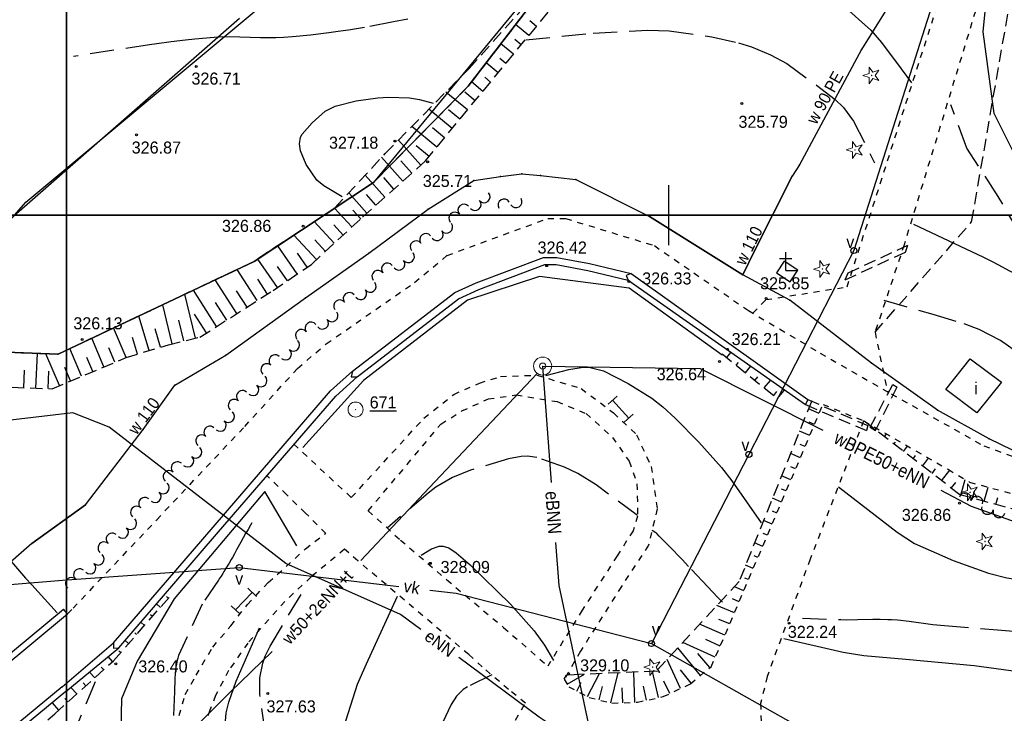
# Model space of a CAD drawing. Extents: x 4615668 to 9294084, y 5331114 to 10688993.
# Tile 90 of 181: x 4655741 to 4655823, y 5335272 to 5335329. Entities that reach past the tile are written whole.
import ezdxf
from ezdxf.enums import TextEntityAlignment as Align

# ---------------------------------------------------------------- set-up
doc = ezdxf.new("R2010")
doc.units = 0
doc.header["$MEASUREMENT"] = 0
for name, pattern in [('DROGA', [1, 0.5, -0.5]), ('GEN7', [13.75, 9.75, -1.5, 1, -1.5]), ('JEZDNIA', [1.5, 1, -0.5]), ('KONTUR', [1.5, 1, -0.5]), ('PRZEPUST', [1.5, 1, -0.5]), ('SKARPA1', [1.5, 1, -0.5]), ('UZYTEK', [1.5, 1, -0.5]), ('WARSTWICA', [3, 2, -1])]:
    doc.linetypes.add(name, pattern=pattern)
for name, color, linetype in [('1', 7, 'Continuous'), ('13', 7, 'Continuous'), ('14', 7, 'Continuous'), ('16', 7, 'Continuous'), ('17', 7, 'Continuous'), ('19', 7, 'Continuous'), ('2', 7, 'Continuous'), ('21', 7, 'Continuous'), ('22', 7, 'Continuous'), ('23', 7, 'Continuous'), ('24', 7, 'Continuous'), ('25', 7, 'Continuous'), ('26', 7, 'Continuous'), ('36', 7, 'Continuous'), ('38', 7, 'Continuous'), ('45', 7, 'Continuous'), ('47', 7, 'Continuous'), ('48', 7, 'Continuous'), ('50', 7, 'Continuous'), ('51', 7, 'Continuous'), ('52', 7, 'Continuous'), ('60', 7, 'Continuous'), ('7', 4, 'GEN7'), ('9', 7, 'Continuous'), ('SZNPS_121', 7, 'Continuous'), ('SZZPZ_922', 7, 'Continuous'), ('UWWPA_907', 7, 'Continuous')]:
    doc.layers.add(name, color=color, linetype=linetype)
doc.styles.add('txt', font='TXT', dxfattribs={"height": 0.2})

# ---------------------------------------------------------------- blocks, each defined once
blk = doc.blocks.new('*M2220')
at = {"layer": '60', "color": 7, "linetype": 'Continuous'}
blk.add_lwpolyline([(0, 0), (0, 250), (400, 250), (400, 0)], close=True, dxfattribs=at)
blk = doc.blocks.new('*M2221')
at = {"layer": '60', "color": 7, "linetype": 'Continuous'}
blk.add_line((50, 247.5), (50, 250), dxfattribs=at)
blk.add_lwpolyline([(0, 0), (0, 250), (400, 250), (400, 0)], close=True, dxfattribs=at)
blk = doc.blocks.new('DI')
at = {"layer": 'SZZPZ_922', "color": 7, "linetype": 'Continuous', "lineweight": 13}
for p, q in [((-0.736, -0.001), (-0.227, 0.164)), ((-0.227, 0.699), (0.087, 0.267)), ((-0.227, 0.164), (-0.227, 0.699)), ((0.087, 0.267), (0.595, 0.431)), ((0.595, 0.431), (0.281, -0.001)), ((-0.227, -0.166), (-0.736, -0.001)), ((-0.227, -0.702), (-0.227, -0.166)), ((0.087, -0.268), (-0.227, -0.702)), ((0.595, -0.434), (0.087, -0.268)), ((0.281, -0.001), (0.595, -0.434))]:
    blk.add_line(p, q, dxfattribs=at)
blk.add_circle((0, 0), 0.0203, dxfattribs=at)
blk = doc.blocks.new('SB')
at = {"layer": 'UWWPA_907', "color": 7, "linetype": 'Continuous', "lineweight": 13}
for radius in [0.75, 0.25]:
    blk.add_circle((0, 0), radius, dxfattribs=at)
blk = doc.blocks.new('PO')
at = {"layer": 'SZNPS_121', "color": 7, "linetype": 'Continuous', "lineweight": 13}
for radius in [0.625, 0.01]:
    blk.add_circle((0, 0), radius, dxfattribs=at)
blk = doc.blocks.new('WYS')
at = {"layer": '52', "color": 67, "linetype": 'Continuous'}
blk.add_circle((0, 0), 0.08, dxfattribs=at)
blk = doc.blocks.new('SLU')
at = {"layer": '22', "color": 1, "linetype": 'Continuous'}
blk.add_circle((0, 0), 0.25, dxfattribs=at)
blk = doc.blocks.new('*M2251')
at = {"layer": '60', "color": 7, "linetype": 'Continuous'}
blk.add_lwpolyline([(0, 0), (0, 250), (400, 250), (400, 0)], close=True, dxfattribs=at)
blk = doc.blocks.new('*M2253')
at = {"layer": '25', "color": 165, "linetype": 'Continuous'}
blk.add_lwpolyline([(129.515, 148.681), (127.14, 144.553), (127.093, 144.575), (127.135, 144.511), (126.085, 142.081), (124.295, 135.991), (122.685, 132.021), (120.605, 126.341), (117.295, 124.521), (116.035, 122.491), (112.435, 115.501), (106.395, 105.801), (101.255, 96.211), (100.645, 95.271), (97.505, 89.061), (96.545, 87.061)], dxfattribs=at)
blk.add_lwpolyline([(129.515, 148.681), (127.14, 144.553), (127.093, 144.575), (127.135, 144.511), (126.085, 142.081), (124.295, 135.991), (122.685, 132.021), (120.605, 126.341), (117.295, 124.521), (116.035, 122.491), (112.435, 115.501), (106.395, 105.801), (101.255, 96.211), (100.645, 95.271), (97.505, 89.061), (96.545, 87.061)], dxfattribs=at)
for p in [(129.515, 148.681), (127.093, 144.575), (127.135, 144.511), (127.14, 144.553), (126.085, 142.081), (124.295, 135.991), (122.685, 132.021), (120.605, 126.341), (117.295, 124.521), (116.035, 122.491), (112.435, 115.501), (106.395, 105.801), (101.255, 96.211), (100.645, 95.271), (97.505, 89.061), (96.545, 87.061)]:
    blk.add_point(p, dxfattribs=at)
blk = doc.blocks.new('*M2270')
at = {"layer": '25', "color": 165, "linetype": 'Continuous'}
blk.add_lwpolyline([(41.985, 67.981), (37.525, 64.761), (32.375, 60.241), (23.425, 54.131), (14.605, 50.471), (7.425, 50.231), (-9.675, 51.831), (-17.005, 52.171), (-30.215, 52.831), (-30.155, 49.031), (-30.015, 37.741), (-29.765, 33.651), (-29.605, 32.231), (-29.485, 31.831)], dxfattribs=at)
blk.add_lwpolyline([(41.985, 67.981), (37.525, 64.761), (32.375, 60.241), (23.425, 54.131), (14.605, 50.471), (7.425, 50.231), (-9.675, 51.831), (-17.005, 52.171), (-30.215, 52.831), (-30.155, 49.031), (-30.015, 37.741), (-29.765, 33.651), (-29.605, 32.231), (-29.485, 31.831)], dxfattribs=at)
for p in [(41.985, 67.981), (37.525, 64.761), (32.375, 60.241), (23.425, 54.131), (-30.215, 52.831), (-17.005, 52.171), (-9.675, 51.831), (7.425, 50.231), (14.605, 50.471), (-30.155, 49.031), (-30.015, 37.741), (-29.765, 33.651), (-29.605, 32.231), (-29.485, 31.831)]:
    blk.add_point(p, dxfattribs=at)
blk = doc.blocks.new('*M2283')
at = {"layer": '25', "color": 165, "linetype": 'Continuous'}
blk.add_lwpolyline([(124.685, 69.711), (116.985, 73.451), (112.715, 75.821), (107.225, 79.731), (100.455, 84.971), (96.545, 87.061), (97.505, 89.061), (100.645, 95.271)], dxfattribs=at)
blk.add_lwpolyline([(124.685, 69.711), (116.985, 73.451), (112.715, 75.821), (107.225, 79.731), (100.455, 84.971), (96.545, 87.061), (97.505, 89.061), (100.645, 95.271)], dxfattribs=at)
for p in [(100.645, 95.271), (97.505, 89.061), (96.545, 87.061), (100.455, 84.971), (107.225, 79.731), (112.715, 75.821), (116.985, 73.451)]:
    blk.add_point(p, dxfattribs=at)
blk = doc.blocks.new('*M2284')
at = {"layer": '25', "color": 165, "linetype": 'Continuous'}
blk.add_line((96.545, 87.061), (88.795, 91.911), dxfattribs=at)
blk.add_line((96.545, 87.061), (88.795, 91.911), dxfattribs=at)
for p in [(88.795, 91.911), (96.545, 87.061)]:
    blk.add_point(p, dxfattribs=at)
blk = doc.blocks.new('*M2285')
at = {"layer": '25', "color": 165, "linetype": 'Continuous'}
blk.add_lwpolyline([(37.525, 64.761), (41.985, 67.981), (46.765, 74.221), (49.395, 77.901), (53.625, 80.401), (60.245, 85.151), (65.515, 88.871), (70.425, 92.521)], dxfattribs=at)
blk.add_lwpolyline([(37.525, 64.761), (41.985, 67.981), (46.765, 74.221), (49.395, 77.901), (53.625, 80.401), (60.245, 85.151), (65.515, 88.871), (70.425, 92.521)], dxfattribs=at)
for p in [(70.425, 92.521), (65.515, 88.871), (60.245, 85.151), (53.625, 80.401), (49.395, 77.901), (46.765, 74.221), (41.985, 67.981), (37.525, 64.761)]:
    blk.add_point(p, dxfattribs=at)
blk = doc.blocks.new('*M2304')
at = {"layer": '25', "color": 165, "linetype": 'Continuous'}
blk.add_lwpolyline([(65.515, 88.871), (70.425, 92.521), (74.225, 94.901), (76.445, 95.251), (78.205, 95.461), (79.745, 95.311), (82.695, 95.001), (88.795, 91.911), (96.545, 87.061)], dxfattribs=at)
blk.add_lwpolyline([(65.515, 88.871), (70.425, 92.521), (74.225, 94.901), (76.445, 95.251), (78.205, 95.461), (79.745, 95.311), (82.695, 95.001), (88.795, 91.911), (96.545, 87.061)], dxfattribs=at)
for p in [(74.225, 94.901), (76.445, 95.251), (78.205, 95.461), (79.745, 95.311), (82.695, 95.001), (70.425, 92.521), (88.795, 91.911), (65.515, 88.871), (96.545, 87.061)]:
    blk.add_point(p, dxfattribs=at)
blk = doc.blocks.new('STE')
at = {"color": 40, "linetype": 'Continuous'}
for p, q in [((-1, -0.5), (-1, 0.5)), ((-1, 0.001), (1, -0.001)), ((1, -0.5), (1, 0.5))]:
    blk.add_line(p, q, dxfattribs=at)
blk = doc.blocks.new('K')
at = {"layer": '48', "color": 7, "linetype": 'Continuous'}
for p, q in [((-0.5, 1), (0, 1)), ((0, 0), (0, 1.5)), ((0, 1), (0.5, 1)), ((0, 0), (1, 0))]:
    blk.add_line(p, q, dxfattribs=at)

msp = doc.modelspace()

# ---------------------------------------------------------------- linework, layer by layer
at = {"color": 97, "linetype": 'Continuous'}
msp.add_lwpolyline([(4655804.537, 5335309.215), (4655803.883, 5335308.231), (4655805.015, 5335307.479), (4655805.669, 5335308.463)], close=True, dxfattribs=at)
at = {"layer": '1', "color": 2, "linetype": 'Continuous'}
msp.add_lwpolyline([(4655795.662, 5335346.328), (4655770.44, 5335315.739), (4655760.55, 5335309.184), (4655744.279, 5335301.482), (4655730.725, 5335301.962)], dxfattribs=at)
at = {"layer": '13', "color": 7, "linetype": 'Continuous'}
msp.add_lwpolyline([(4655817.935, 5335298.554), (4655819.976, 5335301.096), (4655822.56, 5335299.141), (4655820.519, 5335296.599)], close=True, dxfattribs=at)
at = {"layer": '16', "color": 7, "linetype": 'JEZDNIA'}
msp.add_line((4655786.283, 5335274.495), (4655786.475, 5335274.812), dxfattribs=at)
at = {"layer": '17', "color": 97, "linetype": 'DROGA'}
msp.add_line((4655807.761, 5335297.312), (4655811.126, 5335295.944), dxfattribs=at)
for points in [[(4655801.928, 5335304.885), (4655803.02, 5335306.009), (4655809.755, 5335307.068), (4655821.306, 5335343.103), (4655827.596, 5335360.253), (4655831.251, 5335367.844), (4655840.188, 5335383.632), (4655845.478, 5335392.955), (4655849.91, 5335403.186), (4655857.29, 5335412.248), (4655869.626, 5335427.054), (4655868.456, 5335435.209), (4655867.591, 5335442.554), (4655867.764, 5335444.983), (4655868.456, 5335449.32), (4655869.378, 5335456.029), (4655866.146, 5335465.486), (4655868.568, 5335470.98)], [(4655870.182, 5335467.8), (4655868.856, 5335466.065), (4655872.777, 5335457.274), (4655870.531, 5335442.551), (4655872.32, 5335426.39), (4655852.958, 5335402.656), (4655848.873, 5335393.372), (4655837.408, 5335372.521), (4655830.348, 5335359.715), (4655824.196, 5335342.403), (4655814.488, 5335310.567), (4655812.073, 5335303.293), (4655813.104, 5335298.365)], [(4655776.551, 5335309.676), (4655784.921, 5335312.747), (4655786.393, 5335312.747), (4655793.755, 5335310.493), (4655801.563, 5335305.102), (4655807.53, 5335301.565), (4655813.42, 5335298.184), (4655821.109, 5335293.854), (4655833.605, 5335289.429), (4655845.966, 5335283.91), (4655851.73, 5335277.782), (4655853.781, 5335265.525), (4655852.467, 5335252.135), (4655851.576, 5335242.329), (4655851.654, 5335233.817), (4655855.364, 5335223.856), (4655861.331, 5335212.741), (4655867.335, 5335201.482)], [(4655745.038, 5335279.925), (4655745.519, 5335280.381), (4655752.455, 5335287.726), (4655759.765, 5335295.481), (4655764.143, 5335300.301), (4655766.531, 5335302.341), (4655773.855, 5335307.432), (4655776.551, 5335309.676)], [(4655779.239, 5335299.075), (4655780.994, 5335299.625), (4655784.009, 5335299.735), (4655787.682, 5335298.635), (4655790.368, 5335296.6), (4655792.287, 5335294.786), (4655793.493, 5335292.146), (4655793.986, 5335288.627), (4655793.274, 5335285.603), (4655791.026, 5335282.194), (4655787.627, 5335276.805), (4655786.283, 5335274.495)], [(4655763.835, 5335294.016), (4655768.604, 5335289.562), (4655774.634, 5335296.161), (4655777.101, 5335298.14), (4655779.239, 5335299.075)], [(4655770.001, 5335288.464), (4655773.236, 5335292.313), (4655776.032, 5335295.668), (4655777.786, 5335296.768), (4655779.979, 5335297.758), (4655782.282, 5335298.088), (4655785.681, 5335297.538), (4655788.094, 5335296.548), (4655790.287, 5335294.568), (4655791.658, 5335292.588), (4655792.316, 5335290.718), (4655792.37, 5335288.024), (4655791.987, 5335286.814), (4655790.671, 5335284.724), (4655787.765, 5335280.215), (4655784.913, 5335275.568)], [(4655786.283, 5335274.495), (4655786.658, 5335273.847), (4655788.35, 5335272.969), (4655790.241, 5335272.495), (4655792.35, 5335272.568), (4655794.495, 5335273.042), (4655796.75, 5335274.1), (4655798.459, 5335275.522), (4655799.259, 5335277.309), (4655807.761, 5335297.312)], [(4655811.126, 5335295.944), (4655806.685, 5335284.45), (4655803.121, 5335274.716), (4655802.573, 5335272.461), (4655802.683, 5335268.172), (4655804.163, 5335264.322), (4655807.891, 5335259.483), (4655812.497, 5335255.634), (4655815.732, 5335252.994), (4655818.284, 5335250.683), (4655819.405, 5335248.429), (4655819.515, 5335246.065), (4655819.076, 5335244.69), (4655813.922, 5335237.376), (4655812.305, 5335234.846), (4655815.841, 5335229.127), (4655821.022, 5335220.273), (4655836.676, 5335192.116), (4655840.455, 5335185.363)], [(4655811.126, 5335295.944), (4655818.134, 5335291.915), (4655819.912, 5335290.854), (4655826.811, 5335288.986), (4655831.363, 5335287.702), (4655834.379, 5335286.185)], [(4655753.818, 5335231.857), (4655752.395, 5335233.716), (4655750.819, 5335236.233), (4655749.828, 5335238.222), (4655749.311, 5335239.908), (4655748.793, 5335241.939), (4655748.707, 5335244.619), (4655748.75, 5335246.694), (4655749.138, 5335249.245), (4655749.647, 5335251.544), (4655750.38, 5335254.483), (4655751.07, 5335257.379), (4655753.526, 5335268.575), (4655754.817, 5335273.215), (4655755.722, 5335274.815), (4655757.101, 5335277.149), (4655758.609, 5335278.921), (4655759.988, 5335280.694), (4655761.712, 5335282.509), (4655764.799, 5335285.298), (4655766.48, 5335286.595), (4655764.799, 5335288.281), (4655763.248, 5335289.794), (4655761.567, 5335291.436)], [(4655770.001, 5335288.464), (4655772.688, 5335286.044), (4655776.525, 5335282.744), (4655781.241, 5335278.784), (4655784.913, 5335275.568)], [(4655769.149, 5335284.319), (4655768.029, 5335285.27), (4655765.271, 5335282.979), (4655763.074, 5335280.948), (4655760.014, 5335277.49), (4655758.42, 5335275.199), (4655757.342, 5335273.125), (4655756.868, 5335271.914), (4655756.093, 5335269.926)], [(4655781.201, 5335269.368), (4655783.058, 5335272.489), (4655781.657, 5335273.635), (4655779.46, 5335275.515), (4655778.361, 5335276.53), (4655769.149, 5335284.319)]]:
    msp.add_lwpolyline(points, dxfattribs=at)
at = {"layer": '19', "color": 172, "linetype": 'PRZEPUST'}
for p, q in [((4655809.84, 5335308.225), (4655814.784, 5335310.527)), ((4655809.592, 5335307.658), (4655814.607, 5335309.961)), ((4655811.676, 5335295.413), (4655813.548, 5335298.956)), ((4655812.1, 5335295.13), (4655813.901, 5335298.743)), ((4655806.31, 5335297.29), (4655811.36, 5335295.129)), ((4655806.487, 5335297.715), (4655811.466, 5335295.555))]:
    msp.add_line(p, q, dxfattribs=at)
at = {"layer": '19', "color": 7, "linetype": 'Continuous'}
for p, q in [((4655814.607, 5335309.961), (4655814.784, 5335310.527)), ((4655809.592, 5335307.658), (4655809.84, 5335308.225)), ((4655813.548, 5335298.956), (4655813.901, 5335298.743)), ((4655806.487, 5335297.715), (4655806.31, 5335297.29)), ((4655811.466, 5335295.555), (4655811.36, 5335295.129)), ((4655811.676, 5335295.413), (4655812.1, 5335295.13))]:
    msp.add_line(p, q, dxfattribs=at)
at = {"layer": '2', "color": 5, "linetype": 'Continuous'}
for p, q in [((4655778.304, 5335323.724), (4655819.352, 5335377.177)), ((4655819.352, 5335377.177), (4655778.304, 5335323.724)), ((4655736.256, 5335309.184), (4655759.333, 5335329.39)), ((4655770.44, 5335315.739), (4655778.304, 5335323.724)), ((4655778.304, 5335323.724), (4655770.44, 5335315.739)), ((4655760.55, 5335309.184), (4655770.44, 5335315.739)), ((4655770.44, 5335315.739), (4655760.55, 5335309.184)), ((4655744.279, 5335301.482), (4655760.55, 5335309.184)), ((4655760.55, 5335309.184), (4655744.279, 5335301.482)), ((4655730.725, 5335301.962), (4655744.279, 5335301.482)), ((4655744.279, 5335301.482), (4655730.725, 5335301.962))]:
    msp.add_line(p, q, dxfattribs=at)
at = {"layer": '21', "color": 1, "linetype": 'Continuous'}
msp.add_line((4655784.486, 5335300.487), (4655785.192, 5335290.818), dxfattribs=at)
for points in [[(4655774.386, 5335278.603), (4655772.691, 5335279.862), (4655763.159, 5335284.102), (4655748.508, 5335295.423), (4655745.489, 5335296.619), (4655739.634, 5335295.911), (4655711.389, 5335295.412), (4655708.752, 5335295.573)], [(4655785.556, 5335285.831), (4655785.817, 5335282.255), (4655788.98, 5335267.458)], [(4655792.951, 5335264.914), (4655792.328, 5335265.914), (4655784.193, 5335271.324), (4655777.518, 5335276.279)]]:
    msp.add_lwpolyline(points, dxfattribs=at)
at = {"layer": '23', "color": 40, "linetype": 'Continuous'}
for p, q in [((4655820.817, 5335343.125), (4655810.317, 5335310.085)), ((4655810.317, 5335310.085), (4655801.607, 5335293.155)), ((4655801.607, 5335293.155), (4655793.516, 5335277.445))]:
    msp.add_line(p, q, dxfattribs=at)
for points in [[(4655721.997, 5335281.15), (4655727.569, 5335281.3), (4655744.634, 5335282.705), (4655759.302, 5335283.759), (4655772.54, 5335282.186)], [(4655775.117, 5335281.88), (4655777.315, 5335281.619), (4655793.516, 5335277.445), (4655805.266, 5335270.808), (4655800.237, 5335261.545)]]:
    msp.add_lwpolyline(points, dxfattribs=at)
at = {"layer": '25', "color": 165, "linetype": 'Continuous'}
for points in [[(4655784.043, 5335299.882), (4655775.531, 5335290.886), (4655769.395, 5335284.33)], [(4655784.486, 5335300.487), (4655797.561, 5335300.294), (4655807.742, 5335295.164)], [(4655817.521, 5335290.182), (4655820.062, 5335288.845), (4655831.562, 5335284.754), (4655845.004, 5335270.86), (4655860.633, 5335270.702), (4655872.357, 5335277.889), (4655886.222, 5335280.016), (4655890.492, 5335289.086)], [(4655762.032, 5335276.785), (4655758.555, 5335273.409), (4655744.819, 5335259.727), (4655722.514, 5335239.233)]]:
    msp.add_lwpolyline(points, dxfattribs=at)
at = {"layer": '38', "color": 97, "linetype": 'Continuous'}
msp.add_lwpolyline([(4655729.623, 5335300.375), (4655741.579, 5335314.115), (4655760.71, 5335330.056), (4655776.517, 5335347.918), (4655786.198, 5335358.74), (4655801.369, 5335380.153), (4655817.116, 5335403.882), (4655829.846, 5335424.498), (4655844.968, 5335453.356), (4655853.584, 5335476.418), (4655856.102, 5335483.865)], dxfattribs=at)
at = {"layer": '45', "color": 219, "linetype": 'Continuous'}
msp.add_line((4655745.038, 5335279.925), (4655744.718, 5335280.309), dxfattribs=at)
for points in [[(4655744.593, 5335273.838), (4655748.875, 5335277.503), (4655757.129, 5335287.113), (4655766.889, 5335298.422), (4655768.709, 5335300.059), (4655777.191, 5335306.597), (4655778.966, 5335307.392), (4655784.561, 5335309.518), (4655785.666, 5335309.518), (4655788.365, 5335309.014), (4655791.837, 5335308.191), (4655806.487, 5335297.715)], [(4655744.911, 5335273.452), (4655749.301, 5335277.079), (4655757.583, 5335286.721), (4655767.319, 5335298.002), (4655769.093, 5335299.597), (4655777.501, 5335306.079), (4655779.196, 5335306.838), (4655784.671, 5335308.918), (4655785.61, 5335308.918), (4655788.241, 5335308.426), (4655791.585, 5335307.633), (4655806.31, 5335297.29)], [(4655791.837, 5335308.191), (4655791.426, 5335308.001), (4655791.585, 5335307.633)], [(4655768.709, 5335300.059), (4655768.605, 5335299.599), (4655769.093, 5335299.597)], [(4655673.845, 5335249.616), (4655682.298, 5335253.126), (4655703.239, 5335261.791), (4655710.082, 5335264.717), (4655713.511, 5335264.687), (4655720.384, 5335263.844), (4655721.981, 5335263.873), (4655726.724, 5335265.411), (4655727.767, 5335266.225), (4655744.718, 5335280.309)], [(4655674.098, 5335249.179), (4655682.49, 5335252.664), (4655703.433, 5335261.331), (4655710.182, 5335264.217), (4655713.479, 5335264.187), (4655720.358, 5335263.344), (4655722.065, 5335263.375), (4655726.962, 5335264.963), (4655728.081, 5335265.835), (4655745.038, 5335279.925)], [(4655748.875, 5335277.503), (4655748.855, 5335277.061), (4655749.301, 5335277.079)], [(4655744.593, 5335273.838), (4655730.361, 5335262.093), (4655721.804, 5335257.625), (4655710.628, 5335257.836)], [(4655744.911, 5335273.452), (4655730.639, 5335261.675), (4655721.922, 5335257.123), (4655710.618, 5335257.336)]]:
    msp.add_lwpolyline(points, dxfattribs=at)
at = {"layer": '47', "color": 3, "linetype": 'Continuous'}
for points in [[(4655799.385, 5335301.387), (4655791.679, 5335306.955), (4655784.234, 5335307.937), (4655778.245, 5335305.974), (4655769.624, 5335299.292), (4655764.595, 5335293.724)], [(4655764.096, 5335285.559), (4655761.418, 5335290.079), (4655753.907, 5335281.17), (4655750.838, 5335275.995), (4655749.532, 5335272.851), (4655749.467, 5335270.362)]]:
    msp.add_lwpolyline(points, dxfattribs=at)
for centre, start, end in [((4655779.624, 5335314.558), 221.0325, 41.0325), ((4655777.951, 5335313.434), 41.0325, 221.0325), ((4655778.87, 5335313.902), 221.0325, 41.0325), ((4655781.285, 5335313.855), 30.62179, 210.62179), ((4655782.273, 5335314.149), 210.62179, 30.62179), ((4655777.197, 5335312.777), 41.0325, 221.0325), ((4655776.515, 5335312.028), 217.71365, 37.71365), ((4655774.78, 5335311.002), 37.71365, 217.71365), ((4655775.724, 5335311.416), 217.71365, 37.71365), ((4655773.989, 5335310.391), 37.71365, 217.71365), ((4655773.343, 5335309.575), 217.71365, 37.71365), ((4655771.608, 5335308.549), 37.71365, 217.71365), ((4655772.552, 5335308.963), 217.71365, 37.71365), ((4655770.817, 5335307.938), 37.71365, 217.71365), ((4655770.17, 5335307.122), 217.71365, 37.71365), ((4655768.435, 5335306.096), 37.71365, 217.71365), ((4655769.38, 5335306.51), 217.71365, 37.71365), ((4655767.645, 5335305.485), 37.71365, 217.71365), ((4655766.998, 5335304.669), 217.71365, 37.71365), ((4655765.263, 5335303.643), 37.71365, 217.71365), ((4655766.208, 5335304.057), 217.71365, 37.71365), ((4655764.472, 5335303.032), 37.71365, 217.71365), ((4655763.809, 5335302.235), 227.59934, 47.59934), ((4655762.275, 5335300.926), 47.59934, 227.59934), ((4655763.135, 5335301.497), 227.59934, 47.59934), ((4655761.601, 5335300.188), 47.59934, 227.59934), ((4655760.431, 5335298.535), 227.59934, 47.59934), ((4655761.105, 5335299.273), 227.59934, 47.59934), ((4655759.571, 5335297.965), 47.59934, 227.59934), ((4655758.897, 5335297.227), 47.59934, 227.59934), ((4655758.401, 5335296.312), 227.59934, 47.59934), ((4655757.727, 5335295.574), 227.59934, 47.59934), ((4655756.867, 5335295.004), 47.59934, 227.59934), ((4655756.193, 5335294.266), 47.59934, 227.59934), ((4655755.697, 5335293.351), 227.59934, 47.59934), ((4655754.163, 5335292.043), 47.59934, 227.59934), ((4655755.023, 5335292.613), 227.59934, 47.59934), ((4655753.489, 5335291.305), 47.59934, 227.59934), ((4655752.993, 5335290.39), 227.59934, 47.59934), ((4655752.319, 5335289.652), 227.59934, 47.59934), ((4655819.553, 5335289.462), 344.21004, 164.21004), ((4655751.459, 5335289.082), 47.59934, 227.59934), ((4655820.515, 5335289.19), 344.21004, 164.21004), ((4655750.785, 5335288.344), 47.59934, 227.59934), ((4655821.41, 5335288.677), 164.21004, 344.21004), ((4655822.371, 5335288.405), 164.21004, 344.21004), ((4655750.289, 5335287.429), 227.59934, 47.59934), ((4655749.615, 5335286.691), 227.59934, 47.59934), ((4655748.081, 5335285.382), 47.59934, 227.59934), ((4655748.755, 5335286.12), 47.59934, 227.59934), ((4655747.585, 5335284.468), 227.59934, 47.59934), ((4655746.051, 5335283.159), 47.59934, 227.59934), ((4655746.911, 5335283.73), 227.59934, 47.59934), ((4655745.377, 5335282.421), 47.59934, 227.59934)]:
    msp.add_arc(centre, 0.5, start, end, dxfattribs=at)
at = {"layer": '50', "color": 7, "linetype": 'Continuous'}
for points in [[(4655798.118, 5335347.15), (4655798.671, 5335344.682), (4655798.921, 5335343.731), (4655799.62, 5335341.886), (4655800.546, 5335340.127), (4655801.269, 5335339.007), (4655802.916, 5335336.907), (4655804.172, 5335335.521), (4655806.791, 5335332.897), (4655809.436, 5335330.429), (4655811.712, 5335328.393), (4655812.603, 5335327.363), (4655814.235, 5335325.184), (4655815.1, 5335324.027)], [(4655815.262, 5335312.272), (4655821.067, 5335309.534), (4655821.794, 5335309.178), (4655822.274, 5335308.929), (4655823.222, 5335308.41), (4655823.69, 5335308.141), (4655824.62, 5335307.588), (4655825.543, 5335307.022), (4655827.379, 5335305.875), (4655832.409, 5335302.709), (4655833.103, 5335302.284), (4655834.503, 5335301.452), (4655836.374, 5335300.347), (4655837.301, 5335299.782), (4655838.218, 5335299.201), (4655838.671, 5335298.901), (4655839.533, 5335298.319), (4655841.248, 5335297.14), (4655846.363, 5335293.56), (4655847.887, 5335292.508), (4655848.636, 5335291.963)], [(4655732.263, 5335298.853), (4655734.668, 5335292.748), (4655734.924, 5335292.138), (4655735.109, 5335291.738), (4655735.239, 5335291.475), (4655735.512, 5335290.953), (4655735.727, 5335290.567), (4655736.184, 5335289.809), (4655736.671, 5335289.068), (4655737.009, 5335288.582), (4655737.711, 5335287.628), (4655738.962, 5335286.01), (4655739.598, 5335285.213), (4655740.57, 5335284.035), (4655741.569, 5335282.88), (4655742.08, 5335282.311), (4655744.19, 5335279.997)]]:
    msp.add_lwpolyline(points, dxfattribs=at)
at = {"layer": '50', "color": 216, "linetype": 'Continuous'}
for points in [[(4655853.513, 5335295.805), (4655851.084, 5335297.861), (4655848.865, 5335299.79), (4655846.005, 5335301.718), (4655842.652, 5335303.845), (4655838.017, 5335306.021), (4655833.151, 5335308.281), (4655830.193, 5335309.716), (4655827.185, 5335312.238), (4655824.916, 5335315.552), (4655821.961, 5335321.463), (4655821.037, 5335328.261), (4655821.468, 5335332.492), (4655821.465, 5335332.539)], [(4655767.841, 5335314.542), (4655766.328, 5335315.452), (4655765.742, 5335315.94), (4655764.853, 5335317.235), (4655764.377, 5335318.359), (4655764.298, 5335318.949), (4655764.389, 5335319.496), (4655764.513, 5335319.738), (4655765.345, 5335320.687), (4655766.442, 5335321.673), (4655767.263, 5335322.078), (4655769.013, 5335322.507), (4655770.802, 5335322.762), (4655771.698, 5335322.811), (4655773.424, 5335322.772), (4655774.27, 5335322.621), (4655775.404, 5335322.318)], [(4655784.74, 5335299.706), (4655786.672, 5335300.204), (4655787.851, 5335300.396), (4655788.439, 5335300.37), (4655789.526, 5335300.088), (4655791.585, 5335299.041), (4655793.549, 5335297.814), (4655794.456, 5335297.103), (4655795.489, 5335296.159), (4655797.437, 5335294.168), (4655799.335, 5335292.072), (4655800.197, 5335290.957), (4655802.627, 5335287.468)], [(4655809.053, 5335290.473), (4655813.911, 5335286.689), (4655815.362, 5335285.757), (4655818.552, 5335284.348), (4655821.488, 5335283.293), (4655823.003, 5335282.905), (4655825.972, 5335282.454), (4655827.465, 5335282.365), (4655831.508, 5335282.42), (4655833.338, 5335282.451), (4655834.195, 5335282.692), (4655835.335, 5335283.264)], [(4655774.394, 5335284.798), (4655775.248, 5335285.301), (4655775.891, 5335285.529), (4655776.235, 5335285.545), (4655776.703, 5335285.402), (4655777.319, 5335284.976), (4655778.459, 5335283.993), (4655781.821, 5335280.721), (4655783.792, 5335278.509), (4655784.632, 5335277.298), (4655785.384, 5335276.04)], [(4655772.42, 5335281.341), (4655769.824, 5335275.746), (4655769.097, 5335274.042), (4655767.946, 5335270.483), (4655767.653, 5335268.989), (4655767.552, 5335267.992), (4655767.504, 5335265.996), (4655767.619, 5335263.482), (4655767.836, 5335262.228), (4655768.719, 5335258.905), (4655769.935, 5335254.715), (4655771.094, 5335250.948)], [(4655757.235, 5335231.364), (4655758.174, 5335238.954), (4655759.058, 5335246.322), (4655759.475, 5335250.274), (4655759.5, 5335252.25), (4655758.945, 5335259.469), (4655758.392, 5335265.618), (4655758.116, 5335270.327), (4655758.229, 5335271.689), (4655758.432, 5335272.586), (4655759.055, 5335274.316), (4655760.988, 5335278.748)], [(4655846.182, 5335274.099), (4655842.735, 5335273.908), (4655839.858, 5335273.718), (4655838.149, 5335273.698), (4655834.729, 5335273.908), (4655827.009, 5335274.668), (4655820.306, 5335275.594), (4655814.621, 5335276.11), (4655811.15, 5335276.422), (4655809.437, 5335276.709), (4655804.498, 5335277.825)]]:
    msp.add_lwpolyline(points, dxfattribs=at)
at = {"layer": '50', "color": 245, "linetype": 'WARSTWICA'}
for points in [[(4655773.295, 5335329.303), (4655772.103, 5335329.066), (4655769.708, 5335328.622), (4655768.384, 5335328.394), (4655767.721, 5335328.292), (4655766.726, 5335328.152), (4655765.23, 5335327.973), (4655763.731, 5335327.834), (4655762.98, 5335327.778), (4655762.34, 5335327.75), (4655761.912, 5335327.744), (4655761.057, 5335327.757), (4655759.346, 5335327.817), (4655758.491, 5335327.829), (4655757.638, 5335327.807), (4655757.212, 5335327.778), (4655755.624, 5335327.634), (4655754.83, 5335327.554), (4655753.642, 5335327.419), (4655752.456, 5335327.263), (4655751.865, 5335327.176), (4655745.557, 5335326.211)], [(4655783.089, 5335327.579), (4655788.666, 5335328.134), (4655793.22, 5335328.39), (4655794.997, 5335328.338), (4655798.541, 5335327.835), (4655800.74, 5335327.333), (4655801.812, 5335326.991), (4655803.394, 5335326.341), (4655804.745, 5335325.606), (4655807.225, 5335323.822), (4655808.76, 5335322.623), (4655809.462, 5335321.973), (4655810.29, 5335320.833), (4655812.035, 5335317.375)], [(4655850.922, 5335293.739), (4655849.323, 5335294.883), (4655845.49, 5335297.586), (4655841.321, 5335300.712), (4655837.699, 5335302.909), (4655833.866, 5335305.275), (4655830.721, 5335306.856), (4655827.478, 5335308.546), (4655824.193, 5335311.334), (4655822.298, 5335314.586), (4655819.694, 5335318.581), (4655818.37, 5335322.181)], [(4655812.79, 5335305.974), (4655816.875, 5335304.791), (4655819.439, 5335304.022), (4655820.692, 5335303.555), (4655822.476, 5335302.637), (4655824.001, 5335301.563), (4655825.949, 5335300.039), (4655826.94, 5335299.299), (4655830.263, 5335296.863), (4655831.994, 5335295.751), (4655840.142, 5335291.123), (4655845.322, 5335288.166)], [(4655792.369, 5335288.079), (4655788.929, 5335290.616), (4655787.393, 5335291.578), (4655786.297, 5335292.103), (4655784.013, 5335292.897), (4655783.235, 5335293.008), (4655782.703, 5335292.987), (4655781.654, 5335292.783), (4655778.509, 5335291.841), (4655777.004, 5335291.223), (4655775.613, 5335290.422), (4655774.976, 5335289.932), (4655771.583, 5335287.04)], [(4655760.341, 5335287.458), (4655760.238, 5335287.282), (4655760.036, 5335286.928), (4655759.836, 5335286.572), (4655759.439, 5335285.859), (4655759.087, 5335285.225), (4655758.91, 5335284.908), (4655758.731, 5335284.593), (4655758.641, 5335284.436), (4655758.458, 5335284.123), (4655758.366, 5335283.967), (4655758.226, 5335283.734), (4655758.1, 5335283.528), (4655758.036, 5335283.425), (4655757.94, 5335283.272), (4655757.794, 5335283.043), (4655757.644, 5335282.816), (4655757.569, 5335282.703), (4655756.236, 5335280.729)], [(4655799.415, 5335280.883), (4655799.011, 5335281.306), (4655798.206, 5335282.153), (4655796.6, 5335283.85), (4655796.063, 5335284.414), (4655795.793, 5335284.696), (4655795.253, 5335285.258), (4655794.982, 5335285.538), (4655794.574, 5335285.957), (4655794.165, 5335286.375), (4655793.959, 5335286.583), (4655793.946, 5335286.595), (4655793.921, 5335286.618), (4655793.894, 5335286.64), (4655793.875, 5335286.654), (4655793.837, 5335286.68), (4655793.807, 5335286.698), (4655793.747, 5335286.733), (4655793.624, 5335286.801), (4655793.565, 5335286.837)], [(4655765.414, 5335223.989), (4655766.562, 5335226.512), (4655766.903, 5335227.39), (4655767.366, 5335229.228), (4655767.705, 5335231.494), (4655767.763, 5335232.631), (4655767.65, 5335234.325), (4655766.858, 5335239.543), (4655765.335, 5335249.624), (4655764.492, 5335254.363), (4655763.179, 5335260.65), (4655762.542, 5335263.801), (4655761.454, 5335270.082), (4655761.019, 5335273.225), (4655761.009, 5335274.597), (4655761.252, 5335275.812), (4655761.457, 5335276.396), (4655761.865, 5335277.215), (4655764.912, 5335282.308)], [(4655756.236, 5335280.729), (4655754.415, 5335276.802), (4655754.275, 5335276.457), (4655754.2, 5335276.22), (4655754.157, 5335276.06), (4655754.088, 5335275.735), (4655754.048, 5335275.488), (4655753.992, 5335274.986), (4655753.962, 5335274.479), (4655753.929, 5335273.47), (4655753.788, 5335269.516)], [(4655806.042, 5335279.557), (4655809.226, 5335279.438), (4655809.694, 5335279.427), (4655810.631, 5335279.433), (4655811.881, 5335279.46), (4655812.505, 5335279.465), (4655813.13, 5335279.453), (4655813.442, 5335279.438), (4655813.932, 5335279.403), (4655814.909, 5335279.298), (4655816.858, 5335279.039), (4655817.835, 5335278.936), (4655822.228, 5335278.576), (4655824.426, 5335278.405), (4655827.725, 5335278.168), (4655829.316, 5335278.068), (4655832.501, 5335277.902), (4655834.48, 5335277.81), (4655835.47, 5335277.791), (4655836.13, 5335277.799), (4655836.459, 5335277.812), (4655836.953, 5335277.843), (4655842.157, 5335278.257)], [(4655780.256, 5335274.834), (4655778.24, 5335273.84), (4655777.901, 5335273.633), (4655777.341, 5335273.073), (4655776.897, 5335272.378), (4655776.167, 5335270.869), (4655773.078, 5335264.459), (4655772.485, 5335263.101), (4655772.355, 5335262.253), (4655772.409, 5335261.665), (4655772.697, 5335260.512), (4655773.826, 5335256.812)], [(4655747.356, 5335274.255), (4655744.629, 5335267.797), (4655742.886, 5335261.719), (4655742.962, 5335254.805), (4655743.341, 5335245.687), (4655742.965, 5335236.386), (4655742.814, 5335227.572), (4655742.586, 5335219.442), (4655740.853, 5335206.577), (4655738.807, 5335193.661), (4655737.823, 5335188.494), (4655737.862, 5335187.84)]]:
    msp.add_lwpolyline(points, dxfattribs=at)
at = {"layer": '51', "color": 3, "linetype": 'Continuous'}
for p, q in [((4655783.98, 5335328.704), (4655783.413, 5335329.171)), ((4655783.344, 5335327.932), (4655782.237, 5335328.845)), ((4655782.708, 5335327.161), (4655782.168, 5335327.606)), ((4655782.071, 5335326.389), (4655781.018, 5335327.258)), ((4655781.435, 5335325.618), (4655780.922, 5335326.041)), ((4655780.798, 5335324.847), (4655779.799, 5335325.671)), ((4655780.162, 5335324.075), (4655779.676, 5335324.476)), ((4655779.526, 5335323.304), (4655778.58, 5335324.084)), ((4655778.253, 5335321.761), (4655776.45, 5335323.249)), ((4655778.889, 5335322.532), (4655778.022, 5335323.248)), ((4655776.98, 5335320.218), (4655775.04, 5335321.819)), ((4655777.617, 5335320.99), (4655776.681, 5335321.762)), ((4655775.708, 5335318.676), (4655773.63, 5335320.389)), ((4655776.344, 5335319.447), (4655775.339, 5335320.276)), ((4655774.377, 5335317.189), (4655772.52, 5335319.264)), ((4655775.071, 5335317.904), (4655773.998, 5335318.789)), ((4655772.886, 5335315.855), (4655771.122, 5335317.827)), ((4655773.632, 5335316.522), (4655772.724, 5335317.536)), ((4655771.396, 5335314.521), (4655769.758, 5335316.351)), ((4655772.141, 5335315.188), (4655771.291, 5335316.138)), ((4655769.906, 5335313.187), (4655768.395, 5335314.876)), ((4655770.651, 5335313.854), (4655769.864, 5335314.734)), ((4655768.659, 5335312.047), (4655767.22, 5335313.605)), ((4655769.393, 5335312.725), (4655768.729, 5335313.445)), ((4655767.189, 5335310.69), (4655765.532, 5335312.486)), ((4655767.924, 5335311.369), (4655767.15, 5335312.207)), ((4655765.719, 5335309.334), (4655763.843, 5335311.367)), ((4655764.121, 5335308.139), (4655762.515, 5335310.487)), ((4655766.454, 5335310.012), (4655765.571, 5335310.969)), ((4655764.947, 5335308.703), (4655764.148, 5335309.871)), ((4655762.47, 5335307.01), (4655760.848, 5335309.382)), ((4655763.296, 5335307.574), (4655762.489, 5335308.754)), ((4655760.791, 5335305.923), (4655759.14, 5335308.516)), ((4655759.104, 5335304.849), (4655757.318, 5335307.654)), ((4655761.635, 5335306.461), (4655760.843, 5335307.704)), ((4655755.684, 5335302.809), (4655754.801, 5335306.463)), ((4655757.418, 5335303.774), (4655755.496, 5335306.791)), ((4655759.948, 5335305.386), (4655759.088, 5335306.736)), ((4655753.74, 5335302.339), (4655752.955, 5335305.589)), ((4655758.261, 5335304.312), (4655757.334, 5335305.767)), ((4655751.821, 5335301.778), (4655750.956, 5335304.643)), ((4655756.574, 5335303.237), (4655755.579, 5335304.799)), ((4655754.712, 5335302.574), (4655754.295, 5335304.3)), ((4655749.907, 5335301.199), (4655748.869, 5335303.655)), ((4655752.778, 5335302.067), (4655752.324, 5335303.571)), ((4655748.064, 5335300.421), (4655747.06, 5335302.798)), ((4655750.864, 5335301.489), (4655750.453, 5335302.849)), ((4655742.434, 5335298.655), (4655742.547, 5335301.543)), ((4655744.38, 5335298.864), (4655743.258, 5335301.518)), ((4655746.222, 5335299.642), (4655745.25, 5335301.942)), ((4655748.986, 5335300.81), (4655748.475, 5335302.018)), ((4655799.776, 5335301.193), (4655800.111, 5335301.606)), ((4655747.143, 5335300.031), (4655746.649, 5335301.201)), ((4655800.553, 5335300.563), (4655800.741, 5335300.796)), ((4655741.435, 5335298.695), (4655741.491, 5335300.137)), ((4655743.433, 5335298.616), (4655743.49, 5335300.062)), ((4655745.301, 5335299.253), (4655744.823, 5335300.383)), ((4655801.33, 5335299.934), (4655801.748, 5335300.449)), ((4655802.107, 5335299.304), (4655802.337, 5335299.587)), ((4655802.884, 5335298.674), (4655803.385, 5335299.292)), ((4655803.661, 5335298.045), (4655803.932, 5335298.379)), ((4655807.441, 5335296.559), (4655806.55, 5335296.938)), ((4655807.05, 5335295.639), (4655806.613, 5335295.824)), ((4655811.261, 5335295.84), (4655811.275, 5335295.858)), ((4655806.659, 5335294.718), (4655805.804, 5335295.081)), ((4655812.054, 5335295.23), (4655812.102, 5335295.293)), ((4655812.846, 5335294.62), (4655813.025, 5335294.852)), ((4655813.639, 5335294.01), (4655813.769, 5335294.18)), ((4655805.876, 5335292.878), (4655805.058, 5335293.225)), ((4655806.267, 5335293.798), (4655805.849, 5335293.976)), ((4655814.431, 5335293.401), (4655814.775, 5335293.846)), ((4655815.224, 5335292.791), (4655815.437, 5335293.067)), ((4655816.017, 5335292.181), (4655816.524, 5335292.841)), ((4655805.485, 5335291.957), (4655805.085, 5335292.127)), ((4655816.809, 5335291.571), (4655817.104, 5335291.954)), ((4655817.602, 5335290.961), (4655818.272, 5335291.833)), ((4655805.094, 5335291.037), (4655804.313, 5335291.369)), ((4655818.394, 5335290.351), (4655818.765, 5335290.834)), ((4655819.206, 5335289.78), (4655819.554, 5335291.068)), ((4655804.703, 5335290.117), (4655804.321, 5335290.279)), ((4655820.171, 5335289.519), (4655820.331, 5335290.108)), ((4655821.136, 5335289.258), (4655821.455, 5335290.436)), ((4655804.312, 5335289.196), (4655803.567, 5335289.513)), ((4655822.102, 5335288.996), (4655822.261, 5335289.586)), ((4655803.92, 5335288.276), (4655803.557, 5335288.43)), ((4655803.529, 5335287.356), (4655802.821, 5335287.657)), ((4655803.138, 5335286.435), (4655802.793, 5335286.582)), ((4655802.747, 5335285.515), (4655802.076, 5335285.8)), ((4655802.356, 5335284.595), (4655802.029, 5335284.734)), ((4655801.965, 5335283.674), (4655801.33, 5335283.944)), ((4655801.573, 5335282.754), (4655801.265, 5335282.885)), ((4655801.182, 5335281.834), (4655800.396, 5335282.168)), ((4655753.416, 5335281.204), (4655753.253, 5335281.346)), ((4655800.791, 5335280.913), (4655800.233, 5335281.151)), ((4655752.757, 5335280.451), (4655752.438, 5335280.731)), ((4655800.4, 5335279.993), (4655798.955, 5335280.607)), ((4655752.098, 5335279.699), (4655751.942, 5335279.836)), ((4655800.009, 5335279.073), (4655799.121, 5335279.45)), ((4655751.44, 5335278.946), (4655751.134, 5335279.214)), ((4655799.618, 5335278.153), (4655797.513, 5335279.047)), ((4655750.122, 5335277.442), (4655749.831, 5335277.696)), ((4655750.781, 5335278.194), (4655750.632, 5335278.325)), ((4655799.225, 5335277.233), (4655798.027, 5335277.769)), ((4655797.594, 5335274.802), (4655795.698, 5335277.081)), ((4655798.816, 5335276.32), (4655796.113, 5335277.53)), ((4655748.796, 5335275.945), (4655748.426, 5335276.356)), ((4655749.463, 5335276.689), (4655749.309, 5335276.824)), ((4655795.933, 5335273.717), (4655794.807, 5335276.117)), ((4655798.363, 5335275.442), (4655797.372, 5335276.632)), ((4655748.054, 5335275.275), (4655747.854, 5335275.497)), ((4655796.825, 5335274.162), (4655795.919, 5335275.251)), ((4655747.312, 5335274.605), (4655746.882, 5335275.081)), ((4655786.533, 5335274.062), (4655787.972, 5335274.895)), ((4655788.212, 5335273.04), (4655789.202, 5335274.948)), ((4655790.14, 5335272.52), (4655790.765, 5335275.015)), ((4655792.135, 5335272.561), (4655792.049, 5335275.07)), ((4655794.093, 5335272.953), (4655793.611, 5335275.137)), ((4655745.827, 5335273.265), (4655745.339, 5335273.806)), ((4655746.569, 5335273.935), (4655746.34, 5335274.189)), ((4655787.325, 5335273.501), (4655787.687, 5335274.2)), ((4655789.17, 5335272.764), (4655789.446, 5335273.867)), ((4655791.136, 5335272.526), (4655791.093, 5335273.776)), ((4655793.117, 5335272.737), (4655792.857, 5335273.915)), ((4655795.028, 5335273.292), (4655794.551, 5335274.308)), ((4655745.085, 5335272.595), (4655744.826, 5335272.882)), ((4655744.342, 5335271.925), (4655743.795, 5335272.531))]:
    msp.add_line(p, q, dxfattribs=at)
at = {"layer": '51', "color": 3, "linetype": 'SKARPA1'}
for p, q in [((4655799.388, 5335301.508), (4655803.977, 5335297.788)), ((4655803.977, 5335297.788), (4655804.537, 5335298.457))]:
    msp.add_line(p, q, dxfattribs=at)
for points in [[(4655769.533, 5335312.854), (4655774.774, 5335317.544), (4655787.745, 5335333.267), (4655798.81, 5335348.157), (4655806.512, 5335358.279), (4655810.726, 5335364.084), (4655816.149, 5335372.67), (4655819.352, 5335377.177)], [(4655767.22, 5335313.605), (4655771.403, 5335318.131), (4655778.376, 5335325.202), (4655785.793, 5335333.476)], [(4655726.986, 5335299.715), (4655731.47, 5335299.087), (4655743.763, 5335298.603), (4655749.911, 5335301.201), (4655753.431, 5335302.264), (4655756.034, 5335302.893), (4655762.108, 5335306.762), (4655765.29, 5335308.938), (4655769.533, 5335312.854)], [(4655806.817, 5335297.603), (4655800.786, 5335282.59), (4655793.914, 5335275.15), (4655787.114, 5335274.858), (4655786.475, 5335274.812)], [(4655848.633, 5335234.556), (4655847.705, 5335239.825), (4655847.215, 5335242.45), (4655848.125, 5335248.68), (4655849.34, 5335258.002), (4655849.059, 5335265.779), (4655845.835, 5335275.545), (4655834.931, 5335283.79), (4655831.521, 5335286.343), (4655822.905, 5335288.779), (4655819.099, 5335289.809), (4655811.126, 5335295.944)], [(4655731.953, 5335261.031), (4655737.69, 5335266.253), (4655744.006, 5335271.621), (4655748.871, 5335276.013), (4655753.685, 5335281.511)]]:
    msp.add_lwpolyline(points, dxfattribs=at)
at = {"layer": '60', "color": 7, "linetype": 'Continuous'}
msp.add_line((4655794.967, 5335313.025), (4655794.967, 5335315.525), dxfattribs=at)
msp.add_lwpolyline([(4656144.967, 5335563.025), (4656144.967, 5335313.025), (4655744.967, 5335313.025), (4655744.967, 5335563.025)], dxfattribs=at)
at = {"layer": '7', "color": 245, "linetype": 'KONTUR'}
for p, q in [((4655778.304, 5335323.724), (4655819.352, 5335377.177)), ((4655819.352, 5335377.177), (4655778.304, 5335323.724)), ((4655770.44, 5335315.739), (4655778.304, 5335323.724)), ((4655778.304, 5335323.724), (4655770.44, 5335315.739)), ((4655760.55, 5335309.184), (4655770.44, 5335315.739)), ((4655770.44, 5335315.739), (4655760.55, 5335309.184)), ((4655744.279, 5335301.482), (4655760.55, 5335309.184)), ((4655760.55, 5335309.184), (4655744.279, 5335301.482)), ((4655730.725, 5335301.962), (4655744.279, 5335301.482)), ((4655744.279, 5335301.482), (4655730.725, 5335301.962))]:
    msp.add_line(p, q, dxfattribs=at)
at = {"layer": '9', "color": 3, "linetype": 'UZYTEK'}
msp.add_lwpolyline([(4655812.073, 5335303.293), (4655820.091, 5335312.468), (4655823.612, 5335332.701), (4655845.984, 5335358.321)], dxfattribs=at)

# ---------------------------------------------------------------- block references
at = {"color": 40, "linetype": 'Continuous'}
for p, xscale, yscale, rotation in [((4655790.961, 5335296.916), 1.000002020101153, 1.000002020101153, 311.781104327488), ((4655759.69, 5335280.969), 0.9999978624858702, 0.9999978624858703, 226.6166519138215)]:
    msp.add_blockref('STE', p, dxfattribs=dict(at, xscale=xscale, yscale=yscale, rotation=rotation))
at = {"layer": '24', "color": 40, "linetype": 'Continuous'}
for p in [(4655810.317, 5335310.085), (4655801.607, 5335293.155), (4655759.302, 5335283.759), (4655793.516, 5335277.445)]:
    msp.add_blockref('SLU', p, dxfattribs=at)
at = {"layer": '25', "color": 165, "linetype": 'Continuous'}
for name in ['*M2253', '*M2283', '*M2304', '*M2285', '*M2284', '*M2270']:
    msp.add_blockref(name, (4655704.552, 5335220.994), dxfattribs=at)
at = {"layer": '26', "color": 165, "linetype": 'Continuous'}
msp.add_blockref('SB', (4655784.486, 5335300.487), dxfattribs=at)
at = {"layer": '36', "color": 137, "linetype": 'Continuous'}
msp.add_blockref('PO', (4655768.96, 5335296.877), dxfattribs=at)
at = {"layer": '47', "color": 3, "linetype": 'Continuous'}
for p in [(4655811.8, 5335324.628), (4655810.417, 5335318.44), (4655807.707, 5335308.551), (4655819.962, 5335289.997), (4655821.195, 5335285.92), (4655793.614, 5335275.487)]:
    msp.add_blockref('DI', p, dxfattribs=at)
at = {"layer": '48', "color": 7, "linetype": 'Continuous'}
msp.add_blockref('K', (4655804.657, 5335308.437), dxfattribs=at)
at = {"layer": '52', "color": 67, "linetype": 'Continuous'}
for p in [(4655755.74, 5335325.369), (4655801.025, 5335322.301), (4655750.781, 5335319.701), (4655772.232, 5335319.18), (4655774.942, 5335317.445), (4655764.615, 5335312.106), (4655784.818, 5335308.829), (4655791.643, 5335307.52), (4655803.033, 5335306.11), (4655746.261, 5335302.687), (4655799.823, 5335301.883), (4655799.17, 5335300.876), (4655819.089, 5335289.102), (4655775.164, 5335284.108), (4655804.936, 5335279.126), (4655749.069, 5335275.753), (4655786.639, 5335274.933), (4655761.665, 5335273.287)]:
    msp.add_blockref('WYS', p, dxfattribs=at)
at = {"layer": '60', "color": 7, "linetype": 'Continuous'}
for name, p in [('*M2251', (4655344.967, 5335313.025)), ('*M2220', (4655344.967, 5335063.025)), ('*M2221', (4655744.967, 5335063.025))]:
    msp.add_blockref(name, p, dxfattribs=at)

# ---------------------------------------------------------------- texts
at = {"layer": '14', "color": 7, "linetype": 'Continuous', "style": 'txt'}
msp.add_text('i', height=1, dxfattribs=at).set_placement((4655820.462, 5335298.677), align=Align.MIDDLE)
at = {"layer": '21', "color": 1, "linetype": 'Continuous', "style": 'txt', "width": 0.909091}
msp.add_text('eBNN', height=1.1, rotation=274.17539, dxfattribs=at).set_placement((4655785.373, 5335288.324), align=Align.MIDDLE)
at = {"layer": '21', "color": 1, "linetype": 'Continuous', "style": 'txt'}
msp.add_text('eNN', height=1, rotation=323.41329, dxfattribs=at).set_placement((4655775.952, 5335277.442), align=Align.MIDDLE)
at = {"layer": '24', "color": 40, "linetype": 'Continuous', "style": 'txt'}
for p in [(4655810.021, 5335310.807), (4655801.318, 5335293.945), (4655759.298, 5335282.847), (4655793.879, 5335278.641)]:
    msp.add_text('v', height=1, dxfattribs=at).set_placement(p, align=Align.MIDDLE)
msp.add_text('vk', height=1, rotation=349.60208, dxfattribs=at).set_placement((4655773.534, 5335281.64), align=Align.CENTER)
at = {"layer": '25', "color": 165, "linetype": 'Continuous', "style": 'txt'}
for s, rotation, width, p in [('w 90 PE', 60.8324, 0.945, (4655807.201, 5335320.484)), ('w 110 ', 63.4349, 0.937, (4655801.282, 5335308.776)), ('w 110 ', 53.3929, 0.937, (4655750.784, 5335294.711))]:
    msp.add_text(s, height=1, rotation=rotation, dxfattribs=dict(at, width=width)).set_placement(p)
at = {"layer": '25', "color": 165, "linetype": 'Continuous', "style": 'txt', "width": 0.909091}
msp.add_text('wBPE50+eNN', height=1.1, rotation=333.25746, dxfattribs=at).set_placement((4655812.643, 5335292.694), align=Align.MIDDLE)
at = {"layer": '25', "color": 165, "linetype": 'Continuous', "style": 'txt'}
msp.add_text('w50+2eNN+t', height=1, rotation=46.89218, dxfattribs=at).set_placement((4655765.789, 5335280.479), align=Align.MIDDLE)
at = {"layer": '36', "color": 62, "linetype": 'Continuous', "style": 'txt'}
msp.add_text('%%U671', height=1, dxfattribs=at).set_placement((4655770.129, 5335296.974))
at = {"layer": '52', "color": 67, "linetype": 'Continuous', "style": 'txt'}
for s, p in [('326.71', (4655755.337, 5335323.865)), ('325.79', (4655800.737, 5335320.276)), ('327.18', (4655766.754, 5335318.544)), ('326.87', (4655750.378, 5335318.139)), ('325.71', (4655774.538, 5335315.363)), ('326.86', (4655757.871, 5335311.635)), ('326.42', (4655784.066, 5335309.835)), ('326.33', (4655792.747, 5335307.268)), ('325.85', (4655802.531, 5335306.865)), ('326.13', (4655745.535, 5335303.543)), ('326.21', (4655800.174, 5335302.235)), ('326.64', (4655793.951, 5335299.316)), ('326.86', (4655814.3, 5335287.63)), ('328.09', (4655776.017, 5335283.303)), ('322.24', (4655804.836, 5335277.918)), ('326.40', (4655750.926, 5335275.048)), ('329.10', (4655787.592, 5335275.134)), ('327.63', (4655761.565, 5335271.726))]:
    msp.add_text(s, height=1, dxfattribs=at).set_placement(p)

doc.saveas('drawing.dxf')
